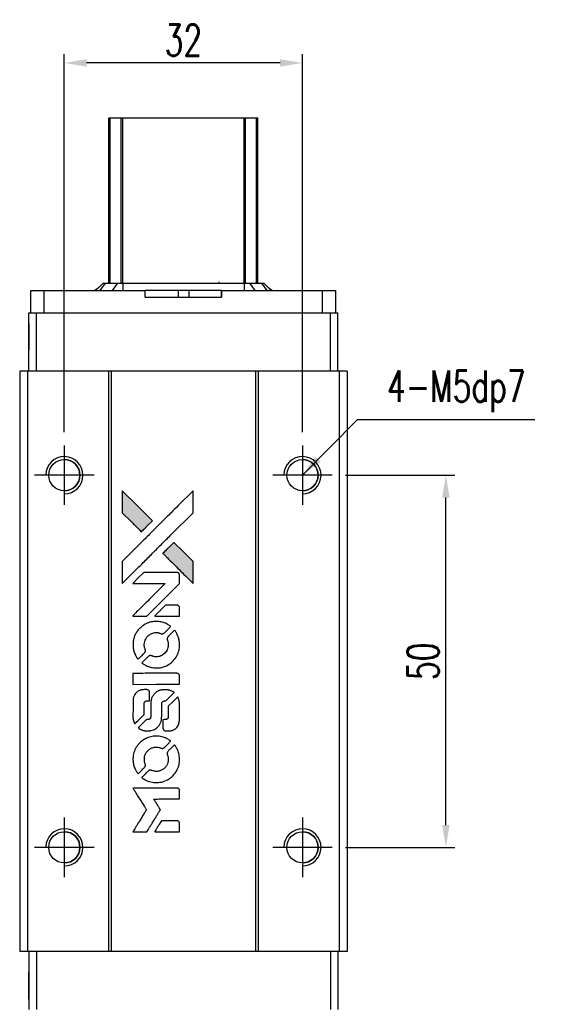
# Model space of a CAD drawing. Header units: millimetres. Extents: x 724 to 1018, y 320 to 589.
# Tile 2 of 3: x 744 to 816, y 456 to 589. Entities that reach past the tile are written whole.
import ezdxf

# ---------------------------------------------------------------- set-up
doc = ezdxf.new("R2010")
doc.units = ezdxf.units.MM
doc.header["$LTSCALE"] = 0.15
doc.layers.get('0').update_dxf_attribs({"linetype": 'CONTINUOUS'})
doc.layers.get('Defpoints').update_dxf_attribs({"linetype": 'CONTINUOUS'})
doc.layers.add('DIM', color=4, linetype='CONTINUOUS')
doc.styles.add('DIM-7', font='SIMPLEX.shx', dxfattribs={"width": 0.7, "bigfont": 'chineset.shx'})
doc.dimstyles.new('CNS', dxfattribs={"dimtxt": 3.5, "dimasz": 2.5, "dimexe": 1, "dimexo": 1.5, "dimgap": 0.09, "dimtad": 0, "dimdsep": 46, "dimtxsty": 'DIM-7', "dimcen": 0.09, "dimclrd": 1, "dimclre": 1, "dimclrt": 4, "dimadec": 0, "dimazin": 0, "dimtfac": 1, "dimtix": 1, "dimtmove": 2, "dimatfit": 3, "dimfxl": 1, "dimtvp": 0.971429, "dimtolj": 1, "dimarcsym": 0})

# ---------------------------------------------------------------- blocks, each defined once
blk = doc.blocks.new('*D96')
at = {"color": 7, "lineweight": -2}
for p, q in [((787.4, 527.35), (802.08, 527.35)), ((800.88, 480.35), (800.88, 524.35)), ((787.4, 477.35), (802.08, 477.35))]:
    blk.add_line(p, q, dxfattribs=at)
at = {"color": 7}
for points in [[(800.38, 524.35), (801.38, 524.35), (800.88, 527.35)], [(800.38, 480.35), (801.38, 480.35), (800.88, 477.35)]]:
    blk.add_solid(points, dxfattribs=at)
at = {"layer": 'Defpoints', "color": 0}
for p in [(785.6, 527.35), (800.88, 527.35), (785.6, 477.35)]:
    blk.add_point(p, dxfattribs=at)
at = {"color": 7, "insert": (797.82, 502.35), "char_height": 4.2, "attachment_point": 5, "rotation": 90, "style": 'DIM-7'}
blk.add_mtext('\\A1;50', dxfattribs=at)
blk = doc.blocks.new('*D97')
at = {"color": 7, "lineweight": -2}
for p, q in [((749.6, 533.15), (749.6, 583.94)), ((781.6, 533.15), (781.6, 583.94)), ((778.6, 582.74), (752.6, 582.74))]:
    blk.add_line(p, q, dxfattribs=at)
at = {"color": 7}
for points in [[(752.6, 583.24), (752.6, 582.24), (749.6, 582.74)], [(778.6, 583.24), (778.6, 582.24), (781.6, 582.74)]]:
    blk.add_solid(points, dxfattribs=at)
at = {"layer": 'Defpoints', "color": 0}
for p in [(749.6, 582.74), (749.6, 531.35), (781.6, 531.35)]:
    blk.add_point(p, dxfattribs=at)
at = {"color": 7, "insert": (765.6, 585.8), "char_height": 4.2, "attachment_point": 5, "style": 'DIM-7'}
blk.add_mtext('\\A1;32', dxfattribs=at)
blk = doc.blocks.new('A$C633ab282')
at = {"linetype": 'Continuous'}
h = blk.add_hatch(color=256, dxfattribs=at)
h.dxf.hatch_style = 1
h.paths.add_polyline_path([(0, 45.82), (0, 44.34), (0, 42.86), (1.29, 41.58, 0.000288), (1.78, 41.09, 0.000479), (2.19, 40.68, 0.000013), (2.57, 40.31, 0.197177), (2.58, 40.3, 0.197497), (2.58, 40.31, 0.00004), (2.8, 40.52, 0.000834), (3.04, 40.76, 0.000506), (3.32, 41.04), (4.05, 41.77), (2.03, 43.79)])
h.paths.add_polyline_path([(6.93, 38.88), (6.2, 38.15, 0.000476), (5.91, 37.87, 0.000789), (5.68, 37.63, 0.000035), (5.46, 37.41, 0.19758), (5.46, 37.41, 0.198396), (5.46, 37.4, 0.000019), (5.76, 37.11, 0.000582), (6.08, 36.78, 0.000351), (6.46, 36.4, 0.000108), (8.09, 34.78, 0.000692), (8.91, 33.96, 0.000077), (9.49, 33.4, 0.197527), (9.51, 33.39, 0.410181), (9.52, 33.4, 0.000493), (9.52, 33.7, 0.002424), (9.52, 34.12, 0.000529), (9.52, 34.84), (9.52, 36.29), (8.23, 37.59)])
for points in [[(1.29, 41.58, 0.000288), (1.78, 41.09, 0.000479), (2.19, 40.68, 0.000013), (2.57, 40.31, 0.197177), (2.58, 40.3, 0.197497), (2.58, 40.31, 0.00004), (2.8, 40.52, 0.000836), (3.04, 40.76, 0.000505), (3.32, 41.04), (4.05, 41.77), (2.03, 43.79), (0, 45.82), (0, 44.34), (0, 42.86)], [(1.78, 35.13, -0.000056), (2.67, 36.01, -0.000021), (3.91, 37.26, -0.000021), (5.27, 38.61, -0.000025), (6.54, 39.88), (9.52, 42.85), (9.52, 44.33), (9.52, 45.8), (7.52, 43.81, 0.000274), (6.56, 42.86, 0.000123), (5.29, 41.6, 0.000121), (3.96, 40.27, 0.000165), (2.76, 39.07), (0, 36.32), (0, 34.84), (0, 33.35)], [(6.46, 36.4, 0.000108), (8.09, 34.78, 0.000692), (8.92, 33.96, 0.000077), (9.49, 33.4, 0.197527), (9.51, 33.39, 0.410182), (9.52, 33.4, 0.000493), (9.52, 33.7, 0.002424), (9.52, 34.12, 0.000529), (9.52, 34.84), (9.52, 36.29), (8.23, 37.59), (6.93, 38.88), (6.2, 38.15, 0.000476), (5.91, 37.87, 0.000789), (5.68, 37.63, 0.000035), (5.46, 37.41, 0.19758), (5.46, 37.41, 0.198396), (5.46, 37.4, 0.000019), (5.76, 37.11, 0.000582), (6.08, 36.78, 0.000351)], [(2.36, 28.98), (3.31, 28.98), (5.5, 31.17), (7.69, 33.37), (7.69, 33.98, 0.0008), (7.68, 34.37, 0.010795), (7.68, 34.51, 0.030495), (7.67, 34.59, 0.080372), (7.65, 34.65, 0.03816), (7.62, 34.7, 0.041799), (7.58, 34.74, 0.042486), (7.53, 34.78, 0.042078), (7.48, 34.81, 0.099276), (7.4, 34.83, 0.003302), (7.1, 34.83, 0.002586), (6.57, 34.83, 0.000204), (5.15, 34.83), (2.88, 34.83), (2.15, 34.1), (1.42, 33.37), (3.6, 33.36), (5.79, 33.35), (3.63, 31.2, 0.000253), (2.8, 30.38, 0.000412), (2.09, 29.68, 0.000041), (1.47, 29.05, 0.041338), (1.44, 29.02), (1.41, 28.98)], [(6.04, 28.98), (7.69, 28.98), (7.69, 29.59), (7.68, 30.21), (7.64, 30.28, 0.03146), (7.61, 30.31, 0.026444), (7.59, 30.34, 0.026444), (7.55, 30.37, 0.031457), (7.52, 30.4), (7.45, 30.44), (6.63, 30.44), (5.81, 30.45), (5.1, 29.72, 0.000745), (4.82, 29.44, 0.001228), (4.59, 29.21, 0.000087), (4.39, 29, 0.195134), (4.38, 28.99, 0.412117), (4.39, 28.98, 0.000048), (4.87, 28.98, 0.00109), (5.4, 28.98, 0.000653)], [(1.46, 24.78, 0.023681), (1.5, 24.52, 0.022402), (1.56, 24.27, 0.021929), (1.65, 24.01, 0.020503), (1.76, 23.75, 0.013745), (1.84, 23.61, 0.009767), (1.93, 23.45, 0.009658), (2.03, 23.31, 0.027804), (2.1, 23.21), (2.13, 23.18), (2.59, 23.63, 0.002053), (2.81, 23.85, 0.006738), (2.95, 24, 0.007826), (3.04, 24.11, 0.063909), (3.08, 24.16, 0.061532), (3.11, 24.24, 0.068674), (3.12, 24.33, 0.052072), (3.1, 24.43, 0.019648), (3.06, 24.56, -0.018366), (3.01, 24.73, -0.0288), (2.98, 24.87, -0.029061), (2.96, 25.02, -0.019155), (2.96, 25.19, -0.053809), (3.02, 25.56, -0.058833), (3.15, 25.89, -0.058566), (3.35, 26.19, -0.052525), (3.63, 26.44, -0.044733), (3.86, 26.58, -0.040573), (4.12, 26.69, -0.041123), (4.4, 26.75, -0.04951), (4.66, 26.76, -0.017369), (4.78, 26.75, -0.024255), (4.89, 26.73, -0.023787), (5, 26.69, -0.015798), (5.12, 26.65, 0.010631), (5.2, 26.62, 0.033653), (5.25, 26.6, 0.037806), (5.3, 26.6, 0.016307), (5.37, 26.6, 0.068179), (5.5, 26.61, 0.095747), (5.61, 26.67, 0.033418), (5.75, 26.79, 0.002133), (6.13, 27.19, 0.001452), (6.35, 27.41, 0.012393), (6.45, 27.52, 0.020479), (6.49, 27.58, 0.344362), (6.49, 27.6, 0.074287), (6.44, 27.65, 0.005454), (6.27, 27.76, 0.008391), (6.09, 27.87, 0.017097), (5.95, 27.94, 0.027375), (5.65, 28.07, 0.02835), (5.35, 28.16, 0.027723), (5.03, 28.22, 0.023913), (4.69, 28.24, 0.027047), (4.28, 28.23, 0.031685), (3.9, 28.18, 0.032425), (3.53, 28.08, 0.031013), (3.18, 27.93, 0.037914), (2.76, 27.68, 0.040153), (2.39, 27.37, 0.039834), (2.07, 27.01, 0.036173), (1.8, 26.59, 0.040752), (1.62, 26.18, 0.035885), (1.5, 25.72, 0.035491), (1.45, 25.25, 0.037615)], [(2.73, 22.59, 0.018008), (2.87, 22.51, 0.009842), (3.04, 22.41, 0.009807), (3.22, 22.31, 0.015716), (3.37, 22.24, 0.048467), (3.93, 22.07, 0.045841), (4.52, 22, 0.046006), (5.12, 22.04, 0.049638), (5.68, 22.18, 0.064819), (6.4, 22.57, 0.06695), (7, 23.13, 0.066691), (7.43, 23.82, 0.063505), (7.67, 24.62, 0.03135), (7.69, 24.82, 0.010439), (7.7, 25.12, 0.010391), (7.69, 25.42, 0.032408), (7.67, 25.62, 0.015696), (7.62, 25.86, 0.018095), (7.56, 26.08, 0.018551), (7.48, 26.29, 0.018352), (7.39, 26.49, 0.015568), (7.32, 26.63, 0.009832), (7.23, 26.78, 0.009795), (7.14, 26.93, 0.023727), (7.06, 27.03), (7.03, 27.07), (6.57, 26.62, 0.001528), (6.32, 26.37, 0.010022), (6.19, 26.24, 0.019586), (6.12, 26.15, 0.061865), (6.08, 26.09, 0.055054), (6.05, 25.99, 0.061607), (6.04, 25.9, 0.048725), (6.06, 25.78, 0.020221), (6.1, 25.63, -0.017722), (6.15, 25.47, -0.02685), (6.17, 25.33, -0.02759), (6.19, 25.19, -0.020233), (6.19, 25.03, -0.04793), (6.14, 24.73, -0.048386), (6.04, 24.45, -0.047866), (5.89, 24.19, -0.044964), (5.68, 23.95, -0.04333), (5.44, 23.75, -0.050921), (5.18, 23.61, -0.051473), (4.89, 23.53, -0.0459), (4.59, 23.5, -0.019014), (4.44, 23.51, -0.024114), (4.3, 23.52, -0.025081), (4.18, 23.55, -0.023892), (4.05, 23.6, 0.008624), (3.95, 23.63, 0.026486), (3.88, 23.65, 0.035074), (3.82, 23.66, 0.02756), (3.75, 23.66, 0.087163), (3.65, 23.64, 0.073291), (3.55, 23.59, 0.028074), (3.41, 23.46, 0.002594), (3.08, 23.14), (2.62, 22.67)], [(4.56, 19.81), (7.68, 19.81), (7.68, 20.42), (7.68, 21.03), (7.64, 21.11, 0.071429), (7.6, 21.17, 0.054799), (7.54, 21.22, 0.053585), (7.47, 21.26, 0.060698), (7.39, 21.28, 0.033975), (7.26, 21.29, 0.000112), (5.67, 21.29, 0.000726), (4.12, 21.29, 0.001084), (2.76, 21.28), (1.44, 21.27), (1.44, 20.54), (1.44, 19.8)], [(1.45, 15.24, 0.018538), (1.46, 15.14, 0.010695), (1.49, 15.03, 0.01068), (1.51, 14.92, 0.017678), (1.54, 14.83, 0.013849), (1.58, 14.72, 0.011814), (1.62, 14.61, 0.004513), (1.67, 14.51, 0.290035), (1.69, 14.5, 0.196418), (1.69, 14.51, 0.000124), (1.88, 14.69, 0.001477), (2.08, 14.89, 0.000898), (2.32, 15.13), (2.94, 15.75), (2.95, 16.53, -0.001471), (2.95, 17.12, -0.028714), (2.96, 17.3, -0.097073), (3, 17.4, -0.084199), (3.07, 17.49, -0.042698), (3.12, 17.53, -0.053912), (3.18, 17.55, -0.051004), (3.25, 17.57, -0.032967), (3.32, 17.57, 0.00807), (3.36, 17.58, 0.003023), (3.42, 17.58, 0.002994), (3.48, 17.58, 0.003629), (3.54, 17.58), (3.67, 17.59), (3.67, 18.19, 0.001618), (3.67, 18.47, 0.005206), (3.67, 18.66, 0.00535), (3.66, 18.8, 0.060675), (3.65, 18.85, 0.048484), (3.64, 18.88, 0.02389), (3.62, 18.91, 0.022812), (3.6, 18.94, 0.02462), (3.57, 18.97, 0.061781), (3.49, 19.04, 0.080179), (3.41, 19.07, 0.048561), (3.3, 19.09, 0.010021), (3.09, 19.09, 0.016602), (2.81, 19.08, 0.031409), (2.59, 19.05, 0.036474), (2.4, 19, 0.03439), (2.21, 18.92, 0.065928), (1.91, 18.71, 0.069066), (1.69, 18.44, 0.065697), (1.53, 18.1, 0.051559), (1.46, 17.71, 0.020904), (1.45, 17.5, 0.000451), (1.45, 16.47, 0.000419), (1.44, 15.43, 0.022759)], [(2.26, 13.87, 0.023289), (2.41, 13.78, 0.026845), (2.56, 13.7, 0.026047), (2.72, 13.64, 0.019751), (2.9, 13.59, 0.013249), (3.01, 13.57, 0.025169), (3.09, 13.56, 0.016532), (3.2, 13.55, 0.002937), (3.39, 13.55, 0.003317), (3.57, 13.55, 0.011808), (3.68, 13.55, 0.01777), (3.77, 13.56, 0.021476), (3.85, 13.58, 0.04325), (4.18, 13.68, 0.045753), (4.48, 13.84, 0.04649), (4.74, 14.04, 0.047672), (4.96, 14.29, 0.025315), (5.03, 14.4, 0.015208), (5.1, 14.54, 0.01512), (5.17, 14.68, 0.022488), (5.21, 14.8, 0.027857), (5.26, 15, 0.034138), (5.29, 15.19, 0.014286), (5.3, 15.48, 0.00124), (5.3, 16.21, -0.00103), (5.3, 16.66, -0.002552), (5.31, 16.98, -0.001594), (5.31, 17.23, -0.047676), (5.32, 17.3, -0.085307), (5.36, 17.41, -0.097789), (5.44, 17.49, -0.085947), (5.55, 17.54, -0.051339), (5.69, 17.57, 0.014634), (5.74, 17.57, 0.015028), (5.79, 17.58, 0.014927), (5.83, 17.59, 0.059415), (5.85, 17.6, 0.070595), (5.91, 17.64, 0.00028), (6.43, 18.16, 0.000111), (6.97, 18.69, 0.200239), (6.98, 18.71, 0.268906), (6.97, 18.73, 0.001866), (6.84, 18.8, 0.007532), (6.71, 18.87, 0.017818), (6.62, 18.91, 0.013256), (6.51, 18.95, 0.011636), (6.4, 18.99, 0.011528), (6.29, 19.03, 0.012303), (6.17, 19.05, 0.0423), (6, 19.08, 0.013657), (5.73, 19.08, 0.013857), (5.46, 19.07, 0.037428), (5.28, 19.05, 0.014927), (5.15, 19.02, 0.0122), (5.02, 18.98, 0.012518), (4.9, 18.93, 0.023062), (4.8, 18.89, 0.065961), (4.45, 18.65, 0.06055), (4.16, 18.32, 0.059676), (3.95, 17.93, 0.060497), (3.85, 17.5, 0.025683), (3.84, 17.41, 0.001528), (3.83, 17.13, 0.002124), (3.83, 16.78, 0.001173), (3.83, 16.36, -0.000809), (3.83, 15.61, -0.017164), (3.82, 15.38, -0.063931), (3.8, 15.27, -0.108429), (3.75, 15.18, -0.052941), (3.69, 15.13, -0.063675), (3.63, 15.1, -0.050562), (3.55, 15.08, -0.020337), (3.44, 15.07, 0.009897), (3.37, 15.07, 0.016482), (3.31, 15.06, 0.019019), (3.27, 15.05, 0.06043), (3.24, 15.04, 0.076267), (3.17, 14.99, 0.00054), (2.69, 14.5, 0.000307), (2.19, 14, 0.142594), (2.17, 13.96, 0.232419), (2.18, 13.95, 0.022995), (2.2, 13.92, 0.024627), (2.23, 13.9, 0.015407)], [(5.49, 13.79, 0.065483), (5.53, 13.72, 0.053271), (5.58, 13.65, 0.052018), (5.65, 13.6, 0.0556), (5.73, 13.56, 0.036839), (5.78, 13.55, 0.026922), (5.84, 13.54, 0.016905), (5.91, 13.54, 0.004317), (6.04, 13.54, 0.016369), (6.31, 13.55, 0.029936), (6.53, 13.57, 0.03418), (6.72, 13.62, 0.031327), (6.91, 13.7, 0.046935), (7.14, 13.84, 0.054053), (7.33, 14.02, 0.053701), (7.48, 14.23, 0.045364), (7.59, 14.48, 0.032479), (7.65, 14.71, 0.03386), (7.68, 14.93, 0.013578), (7.69, 15.29, 0.001155), (7.69, 16.2, 0.000413), (7.68, 16.98, 0.005008), (7.68, 17.28, 0.013199), (7.67, 17.45, 0.033956), (7.65, 17.58, 0.013909), (7.62, 17.7, 0.010864), (7.58, 17.84, 0.010938), (7.53, 17.96, 0.028702), (7.5, 18.05), (7.46, 18.11), (6.83, 17.48), (6.19, 16.85), (6.19, 16.12, -0.001504), (6.19, 15.8, -0.00328), (6.19, 15.56, -0.001901), (6.18, 15.37, -0.061333), (6.17, 15.33, -0.063621), (6.15, 15.27, -0.048633), (6.1, 15.2, -0.046769), (6.05, 15.15, -0.047961), (5.98, 15.11, -0.02678), (5.92, 15.08, -0.050957), (5.88, 15.07, -0.029398), (5.81, 15.06, -0.00401), (5.68, 15.06), (5.46, 15.05), (5.46, 14.46, 0.001061), (5.46, 14.11, 0.009147), (5.47, 13.95, 0.020721), (5.47, 13.86, 0.051619)], [(1.46, 9.4, 0.024131), (1.5, 9.13, 0.022344), (1.57, 8.86, 0.021883), (1.66, 8.59, 0.020884), (1.78, 8.33, 0.010669), (1.86, 8.18, 0.010389), (1.94, 8.03, 0.010913), (2.03, 7.9, 0.022227), (2.1, 7.8), (2.13, 7.77), (2.59, 8.24, 0.002452), (2.77, 8.43, 0.003628), (2.93, 8.59, 0.001662), (3.06, 8.73, 0.070159), (3.08, 8.77, 0.047671), (3.09, 8.79, 0.018624), (3.1, 8.83, 0.017921), (3.11, 8.88, 0.018804), (3.11, 8.92, 0.018255), (3.11, 8.98, 0.041312), (3.11, 9.02, 0.037164), (3.1, 9.07, 0.012342), (3.07, 9.13, -0.015101), (3.02, 9.29, -0.035998), (2.98, 9.41, -0.033244), (2.97, 9.54, -0.011249), (2.97, 9.73, -0.004059), (2.97, 9.89, -0.019693), (2.97, 9.98, -0.027943), (2.98, 10.05, -0.014411), (3, 10.14, -0.033089), (3.08, 10.35, -0.033887), (3.18, 10.55, -0.034021), (3.3, 10.73, -0.033942), (3.45, 10.89, -0.02816), (3.62, 11.04, -0.035032), (3.79, 11.16, -0.035269), (3.98, 11.25, -0.029196), (4.19, 11.31, -0.037862), (4.43, 11.36, -0.043657), (4.67, 11.36, -0.043064), (4.9, 11.33, -0.035184), (5.14, 11.25, 0.033699), (5.26, 11.21, 0.052815), (5.36, 11.2, 0.059167), (5.45, 11.2, 0.058972), (5.55, 11.23, 0.059208), (5.62, 11.28, 0.021125), (5.7, 11.35, 0.008691), (5.85, 11.5, 0.000851), (6.2, 11.85, 0.001873), (6.37, 12.03, 0.013884), (6.45, 12.12, 0.022355), (6.5, 12.17, 0.341453), (6.5, 12.19, 0.073011), (6.45, 12.24, 0.004587), (6.28, 12.35, 0.00748), (6.11, 12.45, 0.016837), (5.98, 12.53, 0.028606), (5.65, 12.67, 0.031352), (5.32, 12.77, 0.031004), (4.98, 12.83, 0.0268), (4.61, 12.85, 0.026698), (4.22, 12.83, 0.03002), (3.85, 12.77, 0.030357), (3.5, 12.66, 0.028554), (3.15, 12.51, 0.062944), (2.51, 12.08, 0.062206), (1.99, 11.51, 0.062448), (1.63, 10.82, 0.064355), (1.46, 10.08, 0.017377), (1.45, 9.93, 0.008369), (1.44, 9.74, 0.008367), (1.45, 9.55, 0.01757)], [(2.73, 7.2, 0.064158), (3.45, 6.81, 0.06356), (4.25, 6.62, 0.064004), (5.07, 6.64, 0.066747), (5.84, 6.86, 0.04321), (6.33, 7.12, 0.044737), (6.75, 7.47, 0.044901), (7.11, 7.88, 0.044184), (7.39, 8.35, 0.026293), (7.54, 8.7, 0.033344), (7.64, 9.05, 0.033227), (7.69, 9.4, 0.025815), (7.7, 9.79, 0.023119), (7.67, 10.17, 0.031044), (7.61, 10.5, 0.031337), (7.51, 10.82, 0.024258), (7.36, 11.15, 0.015622), (7.3, 11.27, 0.008495), (7.21, 11.41, 0.008415), (7.13, 11.55, 0.020814), (7.06, 11.64), (7.02, 11.68), (6.57, 11.23, 0.002843), (6.23, 10.9, 0.033917), (6.11, 10.76, 0.087906), (6.06, 10.65, 0.073302), (6.04, 10.53, 0.022047), (6.05, 10.47, 0.026465), (6.05, 10.42, 0.022233), (6.07, 10.35, 0.009985), (6.09, 10.28, -0.039011), (6.17, 9.99, -0.044398), (6.19, 9.7, -0.045096), (6.16, 9.42, -0.04265), (6.08, 9.14, -0.071154), (5.87, 8.75, -0.068827), (5.55, 8.44, -0.068713), (5.16, 8.21, -0.070507), (4.72, 8.11, -0.028605), (4.54, 8.1, -0.031418), (4.36, 8.12, -0.031044), (4.18, 8.16, -0.02668), (4, 8.22, 0.038913), (3.89, 8.25, 0.043732), (3.78, 8.26, 0.047754), (3.69, 8.26, 0.075756), (3.6, 8.24, 0.07294), (3.56, 8.21, 0.003456), (3.44, 8.09, 0.005023), (3.28, 7.94, 0.002422), (3.08, 7.75, 0.000819), (2.91, 7.57, 0.001349), (2.76, 7.42, 0.0001), (2.62, 7.29, 0.205335), (2.62, 7.28, 0.219821), (2.62, 7.28, 0.002494), (2.65, 7.25, 0.007089), (2.69, 7.23, 0.004494)], [(2.37, 0), (3.32, 0), (3.47, 0.26, -0.000297), (3.57, 0.42, -0.000037), (3.78, 0.76, -0.000043), (4.03, 1.17, -0.000036), (4.3, 1.61, 0.000044), (4.56, 2.04, 0.000063), (4.8, 2.42, 0.000035), (4.99, 2.74, 0.0009), (5.05, 2.83), (5.12, 2.95), (5.02, 3.12, 0.001175), (4.96, 3.21, 0.000208), (4.85, 3.39, 0.000225), (4.72, 3.6, 0.000203), (4.59, 3.82, -0.000711), (4.46, 4.02, -0.001119), (4.35, 4.2, -0.000263), (4.25, 4.36, -0.04589), (4.24, 4.37, -0.519312), (4.25, 4.39, -0.001914), (4.51, 4.39, -0.003124), (4.92, 4.4, -0.000285), (5.96, 4.4), (7.69, 4.4), (7.69, 5, 0.001727), (7.69, 5.43, 0.025279), (7.68, 5.58, 0.073886), (7.66, 5.67, 0.07426), (7.61, 5.75, 0.03264), (7.59, 5.77, 0.01784), (7.56, 5.79, 0.017712), (7.53, 5.81, 0.026854), (7.51, 5.83), (7.45, 5.86), (4.44, 5.86), (1.42, 5.87), (1.45, 5.84, -0.004595), (1.46, 5.81, -0.00016), (1.52, 5.72, -0.000298), (1.59, 5.61, -0.000208), (1.66, 5.49, 0.000986), (1.88, 5.13, 0.00025), (2.25, 4.55, 0.000268), (2.64, 3.93, 0.000436), (2.97, 3.4, -0.002932), (3.08, 3.23, -0.004718), (3.17, 3.08, -0.001113), (3.24, 2.95, -0.227179), (3.24, 2.93, -0.045982), (3.24, 2.92, -0.000145), (3.13, 2.74, -0.000825), (3.01, 2.55, -0.000517), (2.86, 2.31, 0.000056), (2.37, 1.52, 0.000289), (2.09, 1.08, 0.000481), (1.89, 0.75, 0.000418), (1.68, 0.4), (1.43, 0)], [(6.03, 0), (7.69, 0), (7.69, 0.6, 0.000842), (7.69, 0.99, 0.010591), (7.68, 1.13, 0.028995), (7.68, 1.22, 0.069543), (7.66, 1.27, 0.051063), (7.63, 1.33, 0.039932), (7.58, 1.38, 0.039414), (7.53, 1.42, 0.045845), (7.47, 1.45, 0.094811), (7.41, 1.47, 0.007124), (7.25, 1.47, 0.004713), (6.97, 1.48, 0.000534), (6.34, 1.48), (5.27, 1.48), (5.17, 1.32, 0.000828), (4.9, 0.88, 0.000879), (4.63, 0.45, 0.000048), (4.37, 0.02, 0.137596), (4.37, 0.01, 0.413028), (4.37, 0, 0.000016), (4.86, 0, 0.000623), (5.39, 0, 0.000374)]]:
    blk.add_lwpolyline(points, format="xyb", close=True)

msp = doc.modelspace()

# ---------------------------------------------------------------- linework, layer by layer
at = {"color": 7, "linetype": 'Continuous', "lineweight": 25}
for p, q in [((755.602, 553.151), (755.602, 575.351)), ((755.602, 553.151), (755.602, 575.351)), ((755.602, 553.151), (755.602, 575.351)), ((755.602, 575.351), (755.602, 553.151)), ((755.768, 553.151), (755.768, 575.351)), ((757.248, 553.151), (757.248, 575.351)), ((757.446, 575.351), (773.758, 575.351)), ((757.446, 553.151), (757.446, 575.351)), ((773.758, 553.151), (773.758, 575.351)), ((773.955, 553.151), (773.955, 575.351)), ((775.435, 553.151), (775.435, 575.351)), ((775.602, 553.151), (775.602, 575.351)), ((754.802, 553.151), (753.802, 552.151)), ((754.802, 553.151), (753.802, 552.151)), ((755.086, 553.151), (754.371, 552.151)), ((754.802, 553.151), (755.086, 553.151)), ((754.802, 553.151), (754.802, 553.151)), ((755.086, 553.151), (756.73, 553.151)), ((756.73, 553.151), (756.015, 552.151)), ((756.73, 553.151), (757.446, 553.151)), ((757.446, 553.151), (757.446, 552.151)), ((757.446, 553.151), (773.758, 553.151)), ((770.352, 553.351), (770.347, 553.151)), ((773.758, 553.151), (773.758, 552.151)), ((773.758, 553.151), (774.473, 553.151)), ((774.473, 553.151), (775.188, 552.151)), ((774.473, 553.151), (776.117, 553.151)), ((776.117, 553.151), (776.832, 552.151)), ((776.117, 553.151), (776.402, 553.151)), ((776.402, 553.151), (777.402, 552.151)), ((745.102, 549.151), (745.102, 552.151)), ((745.102, 552.151), (746.902, 552.151)), ((745.102, 551.251), (745.102, 552.151)), ((745.102, 549.151), (745.102, 552.151)), ((745.102, 551.251), (745.102, 552.151)), ((745.102, 552.151), (745.102, 552.151)), ((745.102, 552.151), (745.102, 552.151)), ((745.102, 552.151), (745.102, 552.151)), ((746.902, 549.151), (746.902, 552.151)), ((746.902, 552.151), (760.459, 552.151)), ((753.606, 552.151), (754.274, 552.623)), ((760.459, 551.251), (760.459, 552.151)), ((764.879, 552.151), (760.459, 552.151)), ((764.879, 552.151), (764.879, 551.251)), ((766.325, 552.151), (764.879, 552.151)), ((766.325, 552.151), (766.325, 551.251)), ((770.745, 552.151), (766.325, 552.151)), ((770.745, 551.251), (770.745, 552.151)), ((770.745, 552.151), (784.302, 552.151)), ((770.745, 552.151), (770.745, 551.251)), ((770.745, 552.151), (770.745, 552.151)), ((770.745, 551.251), (770.745, 552.151)), ((770.745, 552.151), (770.745, 551.251)), ((776.93, 552.623), (777.597, 552.151)), ((784.302, 549.151), (784.302, 552.151)), ((784.302, 552.151), (786.102, 552.151)), ((786.102, 549.151), (786.102, 552.151)), ((745.102, 551.251), (745.102, 551.251)), ((760.459, 551.251), (770.745, 551.251)), ((770.745, 551.251), (770.745, 551.251)), ((744.852, 541.351), (744.852, 549.151)), ((744.852, 549.151), (745.852, 549.151)), ((744.852, 541.351), (744.852, 549.151)), ((744.852, 549.151), (744.852, 549.151)), ((745.852, 541.351), (745.852, 549.151)), ((745.852, 549.151), (785.352, 549.151)), ((785.352, 541.351), (785.352, 549.151)), ((785.352, 549.151), (786.352, 549.151)), ((786.352, 541.351), (786.352, 549.151)), ((743.602, 541.351), (743.602, 463.351)), ((744.652, 541.351), (743.602, 541.351)), ((743.602, 541.351), (743.602, 463.351)), ((743.602, 541.351), (743.602, 541.351)), ((744.652, 541.351), (744.652, 463.351)), ((755.552, 541.351), (744.652, 541.351)), ((755.552, 541.351), (755.552, 463.351)), ((755.902, 541.351), (755.552, 541.351)), ((755.902, 541.351), (755.902, 463.351)), ((775.302, 541.351), (755.902, 541.351)), ((775.302, 541.351), (775.302, 463.351)), ((775.652, 541.351), (775.302, 541.351)), ((775.652, 541.351), (775.652, 463.351)), ((786.552, 541.351), (775.652, 541.351)), ((786.552, 541.351), (786.552, 463.351)), ((787.602, 541.351), (786.552, 541.351)), ((787.602, 541.351), (787.602, 463.351)), ((744.652, 463.351), (743.602, 463.351)), ((743.602, 463.351), (743.602, 463.351)), ((755.552, 463.351), (744.652, 463.351)), ((744.852, 463.351), (744.852, 455.551)), ((744.852, 463.351), (744.852, 455.551)), ((745.852, 463.351), (745.852, 455.551)), ((755.902, 463.351), (755.552, 463.351)), ((775.302, 463.351), (755.902, 463.351)), ((775.652, 463.351), (775.302, 463.351)), ((786.552, 463.351), (775.652, 463.351)), ((785.352, 463.351), (785.352, 455.551)), ((786.352, 463.351), (786.352, 455.551)), ((787.602, 463.351), (786.552, 463.351))]:
    msp.add_line(p, q, dxfattribs=at)
for p, q in [((749.602, 531.351), (749.602, 523.351)), ((781.602, 531.351), (781.602, 523.351)), ((753.602, 527.351), (745.602, 527.351)), ((785.602, 527.351), (777.602, 527.351)), ((749.602, 481.351), (749.602, 473.351)), ((781.602, 481.351), (781.602, 473.351)), ((753.602, 477.351), (745.602, 477.351)), ((785.602, 477.351), (777.602, 477.351))]:
    msp.add_line(p, q)
at = {"color": 7, "linetype": 'Continuous', "lineweight": 25, "flags": 128}
for points in [[(744.852, 544.176), (744.852, 544.236), (744.852, 544.413), (744.852, 544.696), (744.852, 545.063), (744.852, 545.491), (744.852, 545.951), (744.852, 546.41), (744.852, 546.838), (744.852, 547.206), (744.852, 547.488), (744.852, 547.665), (744.852, 547.726), (744.852, 547.665), (744.852, 547.488), (744.852, 547.206), (744.852, 546.838), (744.852, 546.41), (744.852, 545.951), (744.852, 545.491), (744.852, 545.063), (744.852, 544.696), (744.852, 544.413), (744.852, 544.236), (744.852, 544.176)], [(744.852, 460.526), (744.852, 460.465), (744.852, 460.288), (744.852, 460.006), (744.852, 459.638), (744.852, 459.21), (744.852, 458.751), (744.852, 458.291), (744.852, 457.863), (744.852, 457.496), (744.852, 457.213), (744.852, 457.036), (744.852, 456.976), (744.852, 457.036), (744.852, 457.213), (744.852, 457.496), (744.852, 457.863), (744.852, 458.291), (744.852, 458.751), (744.852, 459.21), (744.852, 459.638), (744.852, 460.006), (744.852, 460.288), (744.852, 460.465), (744.852, 460.526)]]:
    msp.add_lwpolyline(points, dxfattribs=at)
at = {"color": 7, "linetype": 'Continuous', "lineweight": 25}
for centre in [(749.602, 527.351), (781.602, 527.351), (749.602, 477.351), (781.602, 477.351)]:
    msp.add_circle(centre, 2.1, dxfattribs=at)
for centre in [(749.602, 527.351), (781.602, 527.351), (749.602, 477.351), (781.602, 477.351)]:
    msp.add_arc(centre, 2.5, 270, 178.58893)
for centre, start, end in [((749.602, 527.351), 0, 90), ((781.602, 527.351), 0, 90), ((749.602, 527.351), 270, 0), ((781.602, 527.351), 270, 0), ((749.602, 477.351), 0, 90), ((781.602, 477.351), 0, 90), ((749.602, 477.351), 270, 0), ((781.602, 477.351), 270, 0)]:
    msp.add_arc(centre, 2.1, start, end, dxfattribs=at)
for points, knots in [([(755.602, 575.351), (755.602, 575.351), (755.617, 575.351), (755.68, 575.351), (755.726, 575.351), (755.768, 575.351)], [0, 0, 0, 0, 0.5, 0.5, 1, 1, 1, 1]), ([(755.768, 575.351), (755.942, 575.351), (756.12, 575.351), (756.458, 575.351), (756.618, 575.351), (756.89, 575.351), (757.003, 575.351), (757.169, 575.351), (757.222, 575.351), (757.248, 575.351)], [0, 0, 0, 0, 0.25, 0.25, 0.5, 0.5, 0.75, 0.75, 1, 1, 1, 1]), ([(757.248, 575.351), (757.254, 575.351), (757.277, 575.351), (757.353, 575.351), (757.402, 575.351), (757.446, 575.351)], [0, 0, 0, 0, 0.5, 0.5, 1, 1, 1, 1]), ([(773.758, 575.351), (773.801, 575.351), (773.851, 575.351), (773.926, 575.351), (773.949, 575.351), (773.955, 575.351)], [0, 0, 0, 0, 0.5, 0.5, 1, 1, 1, 1]), ([(773.955, 575.351), (773.981, 575.351), (774.034, 575.351), (774.2, 575.351), (774.313, 575.351), (774.586, 575.351), (774.745, 575.351), (775.083, 575.351), (775.261, 575.351), (775.435, 575.351)], [0, 0, 0, 0, 0.25, 0.25, 0.5, 0.5, 0.75, 0.75, 1, 1, 1, 1]), ([(775.435, 575.351), (775.478, 575.351), (775.523, 575.351), (775.586, 575.351), (775.602, 575.351), (775.602, 575.351)], [0, 0, 0, 0, 0.5, 0.5, 1, 1, 1, 1])]:
    msp.add_open_spline(points, degree=3, knots=knots, dxfattribs=at)

# ---------------------------------------------------------------- block references
msp.add_blockref('A$C633ab282', (757.385, 479.451))

# ---------------------------------------------------------------- texts
at = {"layer": 'DIM', "color": 0, "insert": (792.974, 535.814), "char_height": 4.2, "attachment_point": 7, "style": 'DIM-7'}
msp.add_mtext('4-M5dp7', dxfattribs=at)

# ---------------------------------------------------------------- dimensions: what is measured, and where the dimension line sits
at = {"color": 0}
dim = msp.add_linear_dim(base=(749.602, 582.735), p1=(781.602, 531.351), p2=(749.602, 531.351), dimstyle='CNS', override={"dimscale": 1.2, "dimgap": 0.8, "dimtad": 1, "dimclrd": 7, "dimclre": 7, "dimclrt": 7, "dimadec": 2, "dimazin": 2, "dimtm": 1e-09, "dimtfac": 0.6, "dimtmove": 1, "dimarcsym": 1}, dxfattribs=at)
dim.commit()
dim.dimension.update_dxf_attribs({"geometry": '*D97', "text_midpoint": (765.602, 585.795)})
dim = msp.add_linear_dim(base=(800.88, 527.351), p1=(785.602, 477.351), p2=(785.602, 527.351), angle=90, dimstyle='CNS', override={"dimscale": 1.2, "dimgap": 0.8, "dimtad": 1, "dimclrd": 7, "dimclre": 7, "dimclrt": 7, "dimadec": 2, "dimazin": 2, "dimtm": 1e-09, "dimtfac": 0.6, "dimtmove": 1, "dimarcsym": 1}, dxfattribs=at)
dim.commit()
dim.dimension.update_dxf_attribs({"geometry": '*D96', "text_midpoint": (797.82, 502.351)})

# ---------------------------------------------------------------- leaders
at = {"layer": 'DIM', "color": 0, "annotation_type": 0, "has_hookline": 1, "hookline_direction": 0, "text_width": 19.88}
msp.add_leader([(781.602, 527.351), (789.014, 534.854), (792.014, 534.854)], dimstyle='CNS', override={"dimscale": 1.2, "dimgap": 0.8, "dimtad": 1, "dimclrd": 7, "dimclre": 4, "dimtmove": 1}, dxfattribs=at)

doc.saveas('drawing.dxf')
